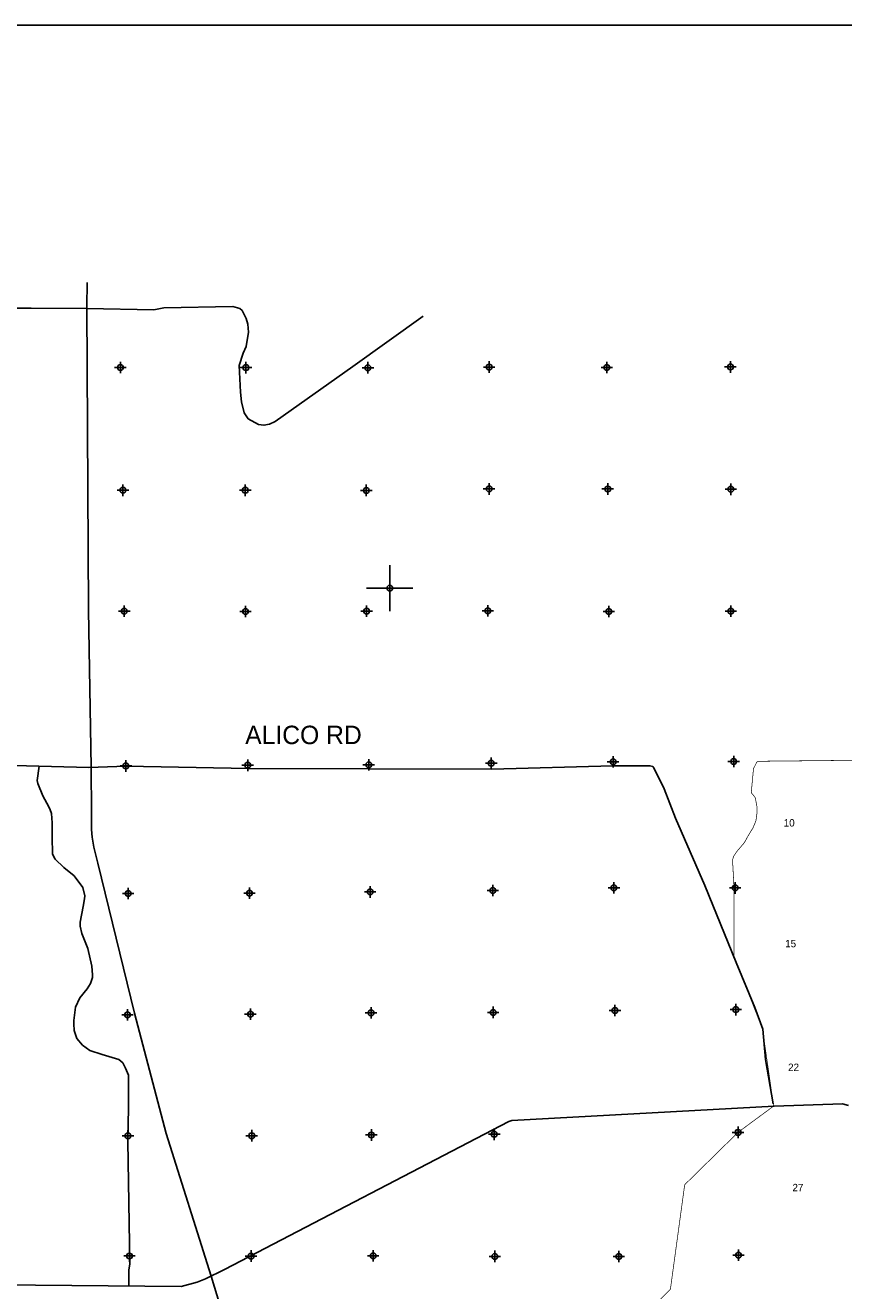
# Model space of a CAD drawing. Extents: x 192051 to 352051, y 711014 to 817615.
# Tile 5 of 8: x 237339 to 272811, y 762744 to 817615. Entities that reach past the tile are written whole.
import ezdxf
from ezdxf.enums import TextEntityAlignment as Align

# ---------------------------------------------------------------- set-up
doc = ezdxf.new("R2010")
doc.units = 0
doc.header["$LTSCALE"] = 800
doc.header["$PDMODE"] = 34
doc.header["$PDSIZE"] = 250
doc.layers.get('0').update_dxf_attribs({"linetype": 'CONTINUOUS'})
for name, color, linetype in [('BORDER', 1, 'CONTINUOUS'), ('MAJROADS', 9, 'CONTINUOUS'), ('SEC', 2, 'CONTINUOUS'), ('TEXT', 7, 'CONTINUOUS'), ('WSHEDS', 3, 'CONTINUOUS')]:
    doc.layers.add(name, color=color, linetype=linetype)

# ---------------------------------------------------------------- blocks, each defined once
blk = doc.blocks.new('TICK')
at = {"color": 0}
for points in [[(500, 0), (500, 1000)], [(0, 500), (1000, 500)]]:
    blk.add_lwpolyline(points, dxfattribs=at)
blk.add_point((500, 500), dxfattribs=at)

msp = doc.modelspace()

# ---------------------------------------------------------------- linework, layer by layer
at = {"layer": 'BORDER', "color": 0}
msp.add_lwpolyline([(192051.435203, 712615.146407), (352051.435203, 712615.146407), (352051.435203, 817615.146407), (192051.435203, 817615.146407)], close=True, dxfattribs=at)
at = {"layer": 'MAJROADS', "color": 0}
for points in [[(240013.89342, 806465.901837), (240007.694051, 805417.180612), (240073.421902, 792255.915933), (240194.963297, 785451.780644), (240201.898754, 783450.12614), (240207.680932, 783042.965714), (240209.081337, 782743.242357), (240239.260114, 782413.330655), (240311.395869, 781982.438259), (240481.022958, 781285.329217), (242076.512651, 774777.498571), (243438.162846, 769563.40852), (245392.27147, 763377.081957), (246702.649404, 759036.783544)], [(254580.99261, 804996.85519), (251536.921073, 802815.459084), (248175.051053, 800435.445988), (247928.030313, 800318.049126), (247681.722376, 800270.595011), (247444.283622, 800308.989092), (246991.141213, 800557.432916), (246823.805613, 800806.961164), (246712.727178, 801281.754688), (246661.090523, 801705.978135), (246604.897188, 802859.726701), (246788.189259, 803391.477383), (246911.145974, 803690.010064), (247007.426481, 804312.583227), (246982.870831, 804648.59353), (246907.52108, 804903.180045), (246739.144307, 805246.651775), (246632.189833, 805341.674643), (246339.224563, 805422.604613), (243340.700742, 805357.231781), (242908.178352, 805275.701127), (240008.796321, 805329.232222), (237588.736572, 805349.898436), (236951.217668, 805352.398387)], [(236308.147499, 785525.473839), (240094.085365, 785431.275497), (241704.0776, 785493.244035), (247007.274761, 785386.299774), (252210.684495, 785380.656299), (257556.468657, 785365.562185), (262811.222407, 785501.977854), (264411.675547, 785506.691386), (264537.103454, 785472.230834), (264578.555435, 785413.264822), (265032.572472, 784504.899749), (265517.329718, 783227.620725), (266794.206827, 780318.82521), (268151.591745, 776973.708), (268966.451481, 775023.612668), (269302.914833, 774082.615685), (269427.073749, 772766.15472), (269756.22253, 770853.231375)], [(237939.680803, 785484.879477), (237853.505819, 784871.789476), (237882.809771, 784743.602859), (238095.251308, 784207.663485), (238357.093634, 783730.757734), (238419.250355, 783602.503542), (238471.470157, 783434.846299), (238500.219998, 783037.266973), (238508.818945, 782426.185191), (238517.120563, 781670.551224), (238634.951299, 781456.764955), (239012.001313, 781088.036832), (239458.069172, 780732.307911), (239831.543339, 780222.319638), (239912.952216, 779870.62607), (239899.54081, 779739.242022), (239849.585912, 779410.81569), (239716.749014, 778717.892555), (239713.132622, 778556.920743), (239784.753243, 778238.100216), (240046.237424, 777587.074788), (240228.624933, 776814.656291), (240250.865038, 776446.657973), (240244.044459, 776325.116241), (240158.09342, 776065.755057), (240019.625253, 775829.49893), (239703.454804, 775449.05552), (239512.070819, 775042.073112), (239438.612174, 774467.298312), (239438.294574, 774312.890296), (239460.71713, 774033.594455), (239571.700256, 773685.125347), (239810.930818, 773395.527683), (240135.686698, 773158.318757), (240670.842209, 772989.66817), (241107.506986, 772854.073076), (241386.573074, 772764.796216), (241570.251255, 772619.865614), (241684.776442, 772396.230272), (241805.710003, 772093.734768), (241812.687163, 770694.186522), (241783.370856, 769219.151238), (241867.723858, 763909.947746), (241821.169113, 763637.364365), (241823.02857, 762944.164174)], [(273015.148974, 770778.430287), (272762.992986, 770846.020787), (269797.796214, 770750.570645), (258426.177518, 770129.796446), (258294.291636, 770083.163345), (245978.359225, 763662.838518), (245142.024873, 763254.557891), (244791.993917, 763109.688113), (244100.757334, 762928.767099), (234605.571487, 763012.980394)]]:
    msp.add_lwpolyline(points, dxfattribs=at)
at = {"layer": 'SEC', "color": 0}
for p in [(241457.546869, 802775.280785), (246903.551764, 802770.901543), (252190.369727, 802767.385019), (257443.856278, 802797.563157), (262546.26172, 802778.28905), (267900.241978, 802799.544055), (241571.144353, 797454.314096), (246874.718836, 797450.70676), (252119.645502, 797447.417266), (257440.339754, 797510.745193), (262584.727306, 797508.000574), (267921.76942, 797495.833353), (241626.502677, 792209.069587), (246879.762196, 792197.356428), (252133.157934, 792210.778047), (257386.553672, 792224.199667), (262631.34412, 792195.775395), (267918.252896, 792209.01539), (246977.671025, 785527.535366), (252222.73391, 785549.380651), (257535.049901, 785612.753984), (262813.852855, 785676.308942), (268042.113815, 785689.86678), (241699.049696, 785497.493446), (252285.017494, 780035.986431), (257605.711745, 780099.314358), (262851.274098, 780213.320498), (268104.579024, 780209.985598), (241794.755506, 779967.161083), (247056.529504, 779980.537296), (241766.240422, 774705.614116), (247095.131308, 774735.383599), (252323.619298, 774790.832734), (257618.95174, 774812.405582), (262897.845506, 774892.717059), (268134.620944, 774931.364269), (268231.461909, 769610.488394), (241788.085707, 769460.551231), (247150.353412, 769465.004311), (252336.813887, 769495.545699), (257665.704773, 769525.315181), (241852.003914, 764248.774353), (247122.065359, 764245.348641), (252417.352395, 764258.54323), (257687.277621, 764229.98274), (263066.256439, 764225.966747), (268252.853132, 764281.642914)]:
    msp.add_point(p, dxfattribs=at)
at = {"layer": 'WSHEDS', "color": 0, "const_width": 30}
msp.add_lwpolyline([(261497.236982, 759054.672672), (265275.389755, 762781.196722, 0.16561), (265304.246564, 762838.854124), (265914.473605, 767304.853201, -0.167535), (265943.865938, 767363.034865), (268231.461909, 769610.488394), (269774.109427, 770749.277588), (269293.290852, 774083.616024), (268056.806518, 777252.205578, -0.094051), (268049.965125, 777288.86306), (268058.852689, 780210.338627, 0.014438), (268058.703544, 780216.110852), (267993.624575, 781404.50636, -0.088793), (267997.927622, 781439.482081), (268037.423198, 781567.370603, -0.072174), (268049.750477, 781593.310353), (268175.79228, 781782.48416, -0.028328), (268182.593556, 781791.536071), (268502.642328, 782170.729536, 0.049092), (268513.750513, 782186.865399), (268675.159994, 782478.979936, -0.010471), (268677.261657, 782482.60216), (268878.737799, 782813.676891, 0.038929), (268885.763597, 782827.547108), (269003.572435, 783113.298405, 0.065309), (269010.275179, 783138.432646), (269056.629411, 783492.496562, 0.041813), (269057.407214, 783509.174336), (269048.907593, 783738.954177, 0.036786), (269047.28696, 783753.559118), (268983.84452, 784094.356931, 0.11844), (268964.800825, 784137.020158), (268872.60568, 784256.893895, 0.021185), (268867.162079, 784263.383341), (268834.21744, 784299.438902, -0.211079), (268808.461865, 784376.056137), (268899.332266, 785363.581125, -0.095661), (268909.902149, 785399.995669), (269036.301607, 785646.843376, -0.278649), (269124.25823, 785701.260168), (273294.703746, 785745.168823, -0.005164)], format="xyb", dxfattribs=at)

# ---------------------------------------------------------------- block references
at = {"color": 0, "xscale": 2, "yscale": 2, "zscale": 2}
msp.add_blockref('TICK', (252133.15793, 792210.778018), dxfattribs=at)

# ---------------------------------------------------------------- texts
at = {"layer": 'MAJROADS', "color": 0}
msp.add_text('ALICO RD', height=800, dxfattribs=at).set_placement((246868.754799, 786444.444331))
at = {"layer": 'TEXT', "color": 0}
for s, p in [('10', (270448.544883, 782871.677946)), ('15', (270511.638973, 777634.696981)), ('22', (270637.827153, 772271.523704)), ('27', (270827.109423, 767055.574791))]:
    msp.add_text(s, height=320, dxfattribs=at).set_placement(p, align=Align.CENTER)

doc.saveas('drawing.dxf')
